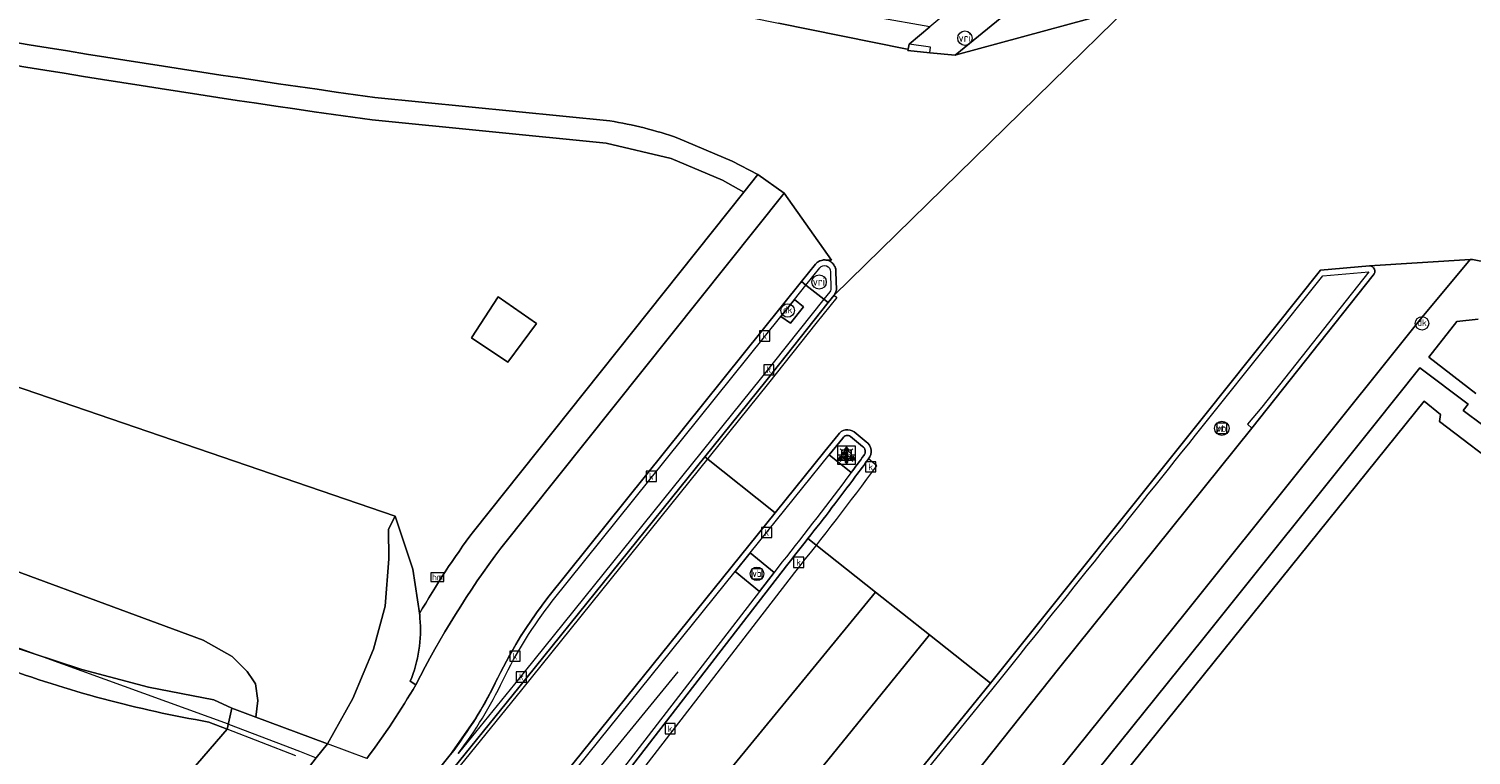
# Model space of a CAD drawing. Extents: x 152761 to 155748, y 459947 to 462743.
# Tile 65 of 256: x 154049 to 154113, y 460559 to 460591. Entities that reach past the tile are written whole.
import ezdxf
from ezdxf.enums import TextEntityAlignment as Align

# ---------------------------------------------------------------- set-up
doc = ezdxf.new("R2010")
doc.units = 0
doc.header["$LTSCALE"] = 0.75
doc.layers.get('0').update_dxf_attribs({"linetype": 'CONTINUOUS'})
for name, color, linetype, lineweight in [('B-RO-BV-GELEIDECONSTRUCTIE-G', 251, 'CONTINUOUS', 18), ('B-RO-BV-GELEIDECONSTRUCTIE-GV', 251, 'CONTINUOUS', 18), ('B-RO-GR-GROENVOORZIENING-GV', 251, 'CONTINUOUS', 18), ('B-RO-KL-ET_LS_OV_LICHTMAST-S', 251, 'CONTINUOUS', 25), ('B-RO-KW-KUNSTWERK-GV', 251, 'CONTINUOUS', 18), ('B-RO-KW-KUNSTWERK_DEK-GV', 6, 'CONTINUOUS', 18), ('B-RO-OG-TERREIN_CULTUURSCHEIDING-GV', 251, 'CONTINUOUS', 18), ('B-RO-RI-GWA_KOLK-S', 251, 'CONTINUOUS', 25), ('B-RO-RI-HWA_GOOT_LIJNGOOT-G', 251, 'CONTINUOUS', 18), ('B-RO-VH-VERHARDING_ASFALT-GV', 251, 'CONTINUOUS', 18), ('B-RO-VH-VERHARDING_BETON-GV', 251, 'CONTINUOUS', 18), ('B-RO-VH-VERHARDING_GESLOTEN-GV', 251, 'CONTINUOUS', 18), ('B-RO-VH-VERHARDING_OPEN-GV', 251, 'CONTINUOUS', 18), ('B-RO-VH-VERHARDING_TEGEL-GV', 251, 'CONTINUOUS', 18), ('B-RO-VW-BEWEGWIJZERING_DRAAGCONSTRUCTIE-S', 251, 'CONTINUOUS', 25), ('B-RO-VW-HECTOMETRERING-S', 251, 'CONTINUOUS', 25), ('B-RO-VW-VERKEERSTEKEN_BORD-S', 251, 'CONTINUOUS', 25), ('B-RO-VW-VERKEERSTEKEN_DRAAGCONSTRUCTIE-S', 251, 'CONTINUOUS', 25), ('B-RO-VW-VRI-S', 251, 'CONTINUOUS', 25)]:
    doc.layers.add(name, color=color, linetype=linetype, lineweight=lineweight)
doc.styles.add('NLCS-ISO', font='NLCS-ISO.ttf')

# ---------------------------------------------------------------- blocks, each defined once
blk = doc.blocks.new('SIE-WEG_VERKEERSBORD-SO')
at = {"color": 0, "linetype": 'ByBlock', "lineweight": 18}
blk.add_lwpolyline([(-1.125, -1.125), (1.125, -1.125), (1.125, 1.125), (-1.125, 1.125)], close=True, dxfattribs=at)
at = {"color": 0, "linetype": 'ByBlock', "lineweight": 18, "style": 'NLCS-ISO'}
blk.add_text('vb', height=1.5, dxfattribs=at).set_placement((0, 0), align=Align.MIDDLE_CENTER)
blk = doc.blocks.new('SIE-WEG_VERKEERSBORD_WEGWIJZER-SO')
at = {"linetype": 'ByBlock', "lineweight": 18}
h = blk.add_hatch(color=0, dxfattribs=at)
h.dxf.hatch_style = 1
h.paths.add_polyline_path([(0.5, 1), (0, 2), (-0.5, 1)])
h = blk.add_hatch(color=0, dxfattribs=at)
h.dxf.hatch_style = 1
h.paths.add_polyline_path([(-1.38, -0.22), (-2, -1.15), (-0.88, -1.09)])
h = blk.add_hatch(color=0, dxfattribs=at)
h.dxf.hatch_style = 1
h.paths.add_polyline_path([(1.38, -0.22), (2, -1.15), (0.88, -1.09)])
at = {"color": 0, "linetype": 'ByBlock', "lineweight": 18}
for points in [[(-1.13, -0.65), (0, 0)], [(0, 1), (0, 0)], [(1.13, -0.65), (0, 0)]]:
    blk.add_lwpolyline(points, dxfattribs=at)
for points in [[(0.5, 1), (0, 2), (-0.5, 1)], [(-1.38, -0.22), (-2, -1.15), (-0.88, -1.09)], [(1.38, -0.22), (2, -1.15), (0.88, -1.09)]]:
    blk.add_lwpolyline(points, close=True, dxfattribs=at)
blk = doc.blocks.new('SIE-WEG_VERKEERSBORD_INFORMATIE-SO')
at = {"linetype": 'ByBlock', "lineweight": 18}
h = blk.add_hatch(color=0, dxfattribs=at)
h.dxf.hatch_style = 1
h.paths.add_polyline_path([(0.32, 0.49), (-0.82, 0.49), (-0.82, 0.19), (-0.32, 0.19), (-0.32, -1.62), (0.32, -1.62)])
h = blk.add_hatch(color=0, dxfattribs=at)
h.dxf.hatch_style = 1
edge = h.paths.add_edge_path()
edge.add_arc((0, 1.25), 0.373, 0, 360)
at = {"color": 0, "linetype": 'ByBlock', "lineweight": 18}
for points in [[(-2, -2), (2, -2), (2, 2), (-2, 2)], [(0.32, 0.49), (-0.82, 0.49), (-0.82, 0.19), (-0.32, 0.19), (-0.32, -1.62), (0.32, -1.62)]]:
    blk.add_lwpolyline(points, close=True, dxfattribs=at)
blk.add_circle((0, 1.25), 0.373, dxfattribs=at)
blk = doc.blocks.new('SKL-VRI_PAAL-SO')
at = {"lineweight": 18}
blk.add_circle((0, 0), 1.59, dxfattribs=at)
at = {"lineweight": 18, "style": 'NLCS-ISO'}
blk.add_text('vri', height=1.8, dxfattribs=at).set_placement((-0.06, 0.08), align=Align.MIDDLE_CENTER)
blk = doc.blocks.new('SKL-ET_OV_LICHTMAST-SO')
at = {"color": 0, "linetype": 'ByBlock', "lineweight": 18}
for points in [[(-1.25, 0), (-2, 0)], [(-1.41, 1.41), (-0.88, 0.88)], [(0, 2), (0, 1.25)], [(0.88, 0.88), (1.41, 1.41)], [(2, 0), (1.25, 0)], [(-1.41, -1.41), (-0.88, -0.88)], [(0, -1.25), (0, -2)], [(0.88, -0.88), (1.41, -1.41)]]:
    blk.add_lwpolyline(points, dxfattribs=at)
blk.add_circle((0, 0), 1, dxfattribs=at)
blk = doc.blocks.new('SIE-WEG_PAAL_DRUKKNOPPAAL-SO')
at = {"color": 0, "linetype": 'ByBlock', "lineweight": 18}
blk.add_circle((0, 0), 1.5, dxfattribs=at)
at = {"color": 0, "linetype": 'ByBlock', "lineweight": 18, "style": 'NLCS-ISO'}
blk.add_text('dk', height=1.5, dxfattribs=at).set_placement((0, 0.15), align=Align.MIDDLE_CENTER)
blk = doc.blocks.new('SIE-WEG_PAAL_HECTOMETERPAAL-SO')
at = {"color": 0, "linetype": 'ByBlock', "lineweight": 18}
blk.add_lwpolyline([(-1.44375, -0.94375), (1.44375, -0.94375), (1.44375, 0.94375), (-1.44375, 0.94375)], close=True, dxfattribs=at)
at = {"color": 0, "linetype": 'ByBlock', "lineweight": 18, "style": 'NLCS-ISO'}
blk.add_text('hm', height=1.5, dxfattribs=at).set_placement((0, 0), align=Align.MIDDLE_CENTER)
blk = doc.blocks.new('SIE-WEG_PAAL_VERKEERSBORD-SO')
at = {"color": 0, "linetype": 'ByBlock', "lineweight": 18}
blk.add_circle((0, 0), 1.5, dxfattribs=at)
at = {"color": 0, "linetype": 'ByBlock', "lineweight": 18, "style": 'NLCS-ISO'}
blk.add_text('vb', height=1.5, dxfattribs=at).set_placement((0, 0.13), align=Align.MIDDLE_CENTER)
blk = doc.blocks.new('SRI-KOLK-SO')
at = {"color": 0, "linetype": 'ByBlock', "lineweight": 18}
blk.add_lwpolyline([(-1.125, -1.125), (1.125, -1.125), (1.125, 1.125), (-1.125, 1.125)], close=True, dxfattribs=at)
at = {"color": 0, "linetype": 'ByBlock', "lineweight": 18, "style": 'NLCS-ISO'}
blk.add_text('k', height=1.5, dxfattribs=at).set_placement((0, 0), align=Align.MIDDLE_CENTER)

msp = doc.modelspace()

# ---------------------------------------------------------------- linework, layer by layer
at = {"layer": 'B-RO-BV-GELEIDECONSTRUCTIE-G', "flags": 128}
for points in [[(154011.949, 460579.011), (154017.954, 460576.454), (154043.791, 460565.662), (154057.624, 460560.652), (154057.636, 460560.647)], [(154077.56, 460562.967), (154072.037, 460556.206)], [(154057.636, 460560.647), (154060.783, 460559.439)], [(154060.783, 460559.439), (154061.534, 460559.151)]]:
    msp.add_lwpolyline(points, dxfattribs=at)
at = {"layer": 'B-RO-BV-GELEIDECONSTRUCTIE-GV', "flags": 128}
msp.add_lwpolyline([(154087.751, 460590.486), (154088.731, 460590.38), (154088.754, 460590.629), (154087.812, 460590.773)], close=True, dxfattribs=at)
for points in [[(154083.657, 460581.02), (154083.039, 460580.25), (154071.8, 460566.247)], [(154108.206, 460580.947), (154106.036, 460580.755), (154100.905, 460574.325), (154091.408, 460562.456), (154091.354, 460562.389), (154082.969, 460552.054), (154082.492, 460551.467), (154082.385, 460551.335), (154082.121, 460551.009), (154082.107, 460550.992), (154082.303, 460550.823), (154082.635, 460551.243), (154082.74, 460551.376), (154083.207, 460551.966), (154083.583, 460552.442), (154091.535, 460562.243)], [(154082.724, 460579.46), (154083.234, 460580.096), (154083.851, 460580.864)], [(154084.316, 460580.689), (154084.336, 460579.901)], [(154084.585, 460579.878), (154084.565, 460580.688)], [(154101.091, 460574.185), (154106.134, 460580.505), (154108.182, 460580.687), (154103.436, 460574.688), (154102.797, 460573.936), (154103, 460573.751), (154108.37, 460580.538)], [(154067.471, 460559.279), (154066.59, 460558.191), (154066.835, 460558.098), (154067.074, 460558.007), (154070.51, 460562.263), (154078.748, 460572.482), (154081.458, 460575.843), (154084.222, 460579.319), (154084.483, 460579.647)], [(154084.286, 460579.798), (154084.027, 460579.473), (154081.264, 460575.998), (154070.317, 460562.419), (154067.828, 460559.338)], [(154071.994, 460566.092), (154082.118, 460578.705), (154082.724, 460579.46)], [(154085.896, 460573.154), (154085.372, 460573.586)], [(154084.656, 460573.461), (154084.07, 460572.734), (154081.872, 460570.008), (154070.993, 460556.52), (154070.516, 460555.928), (154070.418, 460555.807), (154070.134, 460555.454), (154057.059, 460539.214), (154056.948, 460539.076), (154056.469, 460538.482), (154055.805, 460537.657), (154052.593, 460533.683)], [(154052.79, 460533.523), (154056.003, 460537.498), (154056.718, 460538.386), (154057.308, 460539.119), (154070.332, 460555.295), (154070.616, 460555.647), (154070.668, 460555.712), (154070.714, 460555.769), (154070.766, 460555.833), (154071.191, 460556.36), (154071.243, 460556.425), (154080.093, 460567.399), (154080.764, 460568.231), (154084.267, 460572.575), (154084.863, 460573.314)], [(154085.215, 460573.386), (154085.744, 460572.95)], [(154082.17, 460567.817), (154081.82, 460567.364), (154081.171, 460566.523), (154072.896, 460555.802), (154072.339, 460555.081), (154071.766, 460554.338)], [(154071.966, 460554.182), (154072.587, 460554.987), (154073.144, 460555.709), (154082.369, 460567.66)]]:
    msp.add_lwpolyline(points, dxfattribs=at)
at = {"layer": 'B-RO-BV-GELEIDECONSTRUCTIE-GV'}
for points in [[(154084.23, 460581.179, 0.319471), (154083.657, 460581.02)], [(154083.851, 460580.864, -0.724853), (154084.316, 460580.689)], [(154084.565, 460580.688, 0.319644), (154084.23, 460581.179)], [(154108.37, 460580.538, 0.683524), (154108.206, 460580.947)], [(154084.336, 460579.901, -0.097643), (154084.286, 460579.798)], [(154084.483, 460579.647, 0.122231), (154084.585, 460579.878)], [(154085.372, 460573.586, 0.436999), (154084.656, 460573.461)], [(154091.535, 460562.243, 0.000368), (154101.091, 460574.185)], [(154084.863, 460573.314, -0.443233), (154085.215, 460573.386)], [(154085.744, 460572.95, -0.448179), (154085.801, 460572.546)], [(154086.005, 460572.396, 0.439335), (154085.896, 460573.154)], [(154085.801, 460572.546, -0.002114), (154085.24, 460571.788)], [(154085.437, 460571.628, 0.001683), (154086.005, 460572.396)], [(154085.24, 460571.788, -0.009208), (154082.17, 460567.817)], [(154083.321, 460568.86, 0.006429), (154085.437, 460571.628)], [(154082.369, 460567.66, 0.002857), (154083.321, 460568.86)], [(154071.8, 460566.247, 0.054885), (154069.576, 460562.688)], [(154069.8, 460562.58, -0.054677), (154071.994, 460566.092)], [(154069.576, 460562.688, -0.05257), (154067.471, 460559.279)], [(154067.828, 460559.338, 0.049445), (154069.8, 460562.58)]]:
    msp.add_lwpolyline(points, format="xyb", dxfattribs=at)
at = {"layer": 'B-RO-GR-GROENVOORZIENING-GV', "flags": 128}
msp.add_lwpolyline([(154108.206, 460580.947), (154106.036, 460580.755), (154100.905, 460574.325), (154091.408, 460562.456), (154091.354, 460562.389), (154082.969, 460552.054), (154082.492, 460551.467), (154082.385, 460551.335), (154082.121, 460551.009), (154082.107, 460550.992), (154082.303, 460550.823), (154082.837, 460550.364), (154083.344, 460550.982), (154083.453, 460551.115), (154083.932, 460551.7), (154084.008, 460551.792), (154084.28, 460551.572), (154084.761, 460551.183), (154084.996, 460551.31), (154085.118, 460551.376), (154094.478, 460563.169), (154103, 460573.751), (154108.37, 460580.538)], dxfattribs=at)
at = {"layer": 'B-RO-GR-GROENVOORZIENING-GV'}
msp.add_lwpolyline([(154108.37, 460580.538, 0.683524), (154108.206, 460580.947)], format="xyb", dxfattribs=at)
at = {"layer": 'B-RO-KW-KUNSTWERK-GV', "flags": 128}
msp.add_lwpolyline([(154043.782, 460544.455), (154043.645, 460544.051), (154043.434, 460543.428), (154047.034, 460542.013), (154047.846, 460541.705), (154048.302, 460542.287), (154048.575, 460542.635), (154054.194, 460549.795), (154054.442, 460550.111), (154054.712, 460550.456), (154055.253, 460551.144), (154055.402, 460551.335), (154055.528, 460551.496), (154061.38, 460558.954), (154061.534, 460559.151), (154062.025, 460559.776), (154061.27, 460560.056), (154058.859, 460560.95), (154057.795, 460561.344), (154057.585, 460560.422), (154051.581, 460553.477), (154053.908, 460552.117), (154053.19, 460550.6), (154050.167, 460551.841)], close=True, dxfattribs=at)
at = {"layer": 'B-RO-KW-KUNSTWERK_DEK-GV', "flags": 128}
msp.add_lwpolyline([(154063.78, 460559.126), (154062.025, 460559.776), (154061.27, 460560.056), (154058.859, 460560.95), (154057.795, 460561.344), (154057.585, 460560.422), (154051.581, 460553.477)], dxfattribs=at)
at = {"layer": 'B-RO-OG-TERREIN_CULTUURSCHEIDING-GV', "flags": 128}
for points in [[(154009.731, 460597.39), (153999.752, 460599.957), (153991.278, 460602.148), (153970.52, 460608.455), (153944.72, 460617.481), (153941.51, 460618.736), (153941.033, 460617.787), (153965.862, 460607.751), (153985.079, 460599.973), (153999.875, 460594.152), (154000, 460594.103), (154000.125, 460594.054), (154009.283, 460590.451), (154025.879, 460584.024), (154042.578, 460577.541), (154065.034, 460569.861), (154065.813, 460567.516), (154066.116, 460565.478), (154066.11, 460565.539)], [(154079.459, 460592.22), (154082.018, 460591.702), (154087.651, 460590.555), (154087.763, 460590.542), (154087.812, 460590.773), (154088.725, 460591.541), (154086.376, 460591.955), (154082.236, 460593.016), (154078.074, 460593.911), (154072.554, 460594.76), (154060.414, 460595.837), (154043.765, 460598.145), (154027.672, 460601.192), (154017.332, 460603.365), (154002.21, 460607.135)], [(154000.125, 460587.009), (154010.978, 460582.239), (154031.712, 460573.545), (154044.114, 460568.94), (154056.513, 460564.365), (154057.8, 460563.646), (154058.476, 460562.976), (154058.755, 460562.555), (154058.838, 460562.43), (154058.948, 460561.696), (154058.859, 460560.95), (154061.27, 460560.056), (154062.025, 460559.776), (154063.154, 460561.776), (154064.071, 460563.964), (154064.589, 460565.869), (154064.754, 460567.963), (154064.73, 460569.28), (154065.034, 460569.861), (154042.578, 460577.541), (154025.879, 460584.024), (154009.283, 460590.451), (154000.125, 460594.054)], [(154074.537, 460587.369), (154064.123, 460588.402)], [(154068.495, 460569.183), (154080.479, 460584.208), (154079.54, 460584.747), (154077.255, 460585.703), (154074.373, 460586.38), (154064.004, 460587.409)], [(154064.004, 460587.409), (154074.373, 460586.38), (154077.255, 460585.703), (154079.54, 460584.747), (154080.479, 460584.208), (154081.101, 460584.988), (154079.964, 460585.588), (154077.555, 460586.609)], [(154116.596, 460579.436), (154114.788, 460577.176), (154117.101, 460575.429), (154114.341, 460571.749), (154111.308, 460574.055), (154111.36, 460574.36), (154110.636, 460574.954), (154099.607, 460561.277), (154094.27, 460554.649), (154095.119, 460555.195), (154096.698, 460555.724), (154099.966, 460556.112), (154105.929, 460554.421), (154118.059, 460551.166), (154133.576, 460546.537), (154149.186, 460541.48), (154164.365, 460535.576), (154179, 460530.1), (154197.421, 460524.098), (154210.785, 460519.8), (154233.819, 460512.107), (154243.13, 460508.798)], [(154056.772, 460560.737), (154057.585, 460560.422), (154057.795, 460561.344), (154056.986, 460561.714), (154054.1, 460562.287), (154051.14, 460563.068), (154047.857, 460564.148), (154045.517, 460565.085), (154023.404, 460574.223), (154012.902, 460578.696), (154011.949, 460579.011), (154011.587, 460578.169), (154023.017, 460573.301), (154045.14, 460564.159)], [(154113.026, 460578.582), (154112.079, 460578.484), (154110.832, 460576.904), (154112.92, 460575.297)], [(154114.103, 460573.246), (154112.353, 460574.544), (154112.574, 460574.813), (154110.44, 460576.423), (154108.401, 460573.878), (154100.821, 460564.414), (154093.522, 460555.342), (154094.029, 460554.494), (154094.079, 460554.411), (154094.27, 460554.649), (154099.607, 460561.277), (154110.636, 460574.954), (154111.36, 460574.36), (154111.308, 460574.055), (154114.341, 460571.749)], [(154047.857, 460564.148), (154051.14, 460563.068), (154054.1, 460562.287), (154056.986, 460561.714), (154057.795, 460561.344), (154058.859, 460560.95), (154058.948, 460561.696), (154058.838, 460562.43), (154058.755, 460562.555), (154058.476, 460562.976), (154057.8, 460563.646), (154056.513, 460564.365), (154044.114, 460568.94)]]:
    msp.add_lwpolyline(points, dxfattribs=at)
at = {"layer": 'B-RO-OG-TERREIN_CULTUURSCHEIDING-GV'}
for points in [[(154064.123, 460588.402, -0.020914), (154009.953, 460598.365)], [(154064.004, 460587.409, -0.020949), (154009.731, 460597.39)], [(154009.731, 460597.39, 0.020949), (154064.004, 460587.409)], [(154077.555, 460586.609, 0.045044), (154074.537, 460587.369)], [(154066.11, 460565.539, -0.028724), (154068.495, 460569.183)], [(154047.507, 460563.218, 0.045979), (154056.772, 460560.737)]]:
    msp.add_lwpolyline(points, format="xyb", dxfattribs=at)
at = {"layer": 'B-RO-OG-TERREIN_CULTUURSCHEIDING-GV', "flags": 128}
for points in [[(154071.3, 460578.394), (154069.6, 460579.58), (154068.405, 460577.758), (154070.019, 460576.687)], [(154071.3, 460578.394), (154070.019, 460576.687), (154068.405, 460577.758), (154069.6, 460579.58)]]:
    msp.add_lwpolyline(points, close=True, dxfattribs=at)
at = {"layer": 'B-RO-RI-HWA_GOOT_LIJNGOOT-G', "flags": 128}
for points in [[(154084.483, 460579.647), (154084.596, 460579.549), (154083.674, 460578.39), (154081.574, 460575.75), (154070.626, 460562.169), (154067.22, 460557.951)], [(154086.371, 460572.089), (154086.005, 460572.396)], [(154073.611, 460555.533), (154082.741, 460567.362)]]:
    msp.add_lwpolyline(points, dxfattribs=at)
at = {"layer": 'B-RO-RI-HWA_GOOT_LIJNGOOT-G'}
msp.add_lwpolyline([(154082.741, 460567.362, 0.010639), (154086.371, 460572.089)], format="xyb", dxfattribs=at)
at = {"layer": 'B-RO-VH-VERHARDING_ASFALT-GV'}
for points in [[(154009.953, 460598.365, 0.020914), (154064.123, 460588.402)], [(154074.537, 460587.369, -0.045044), (154077.555, 460586.609)], [(154069.706, 460568.437, 0.042904), (154065.945, 460562.391)], [(154056.772, 460560.737, -0.045979), (154047.507, 460563.218)], [(154065.945, 460562.391, -0.029097), (154063.78, 460559.126)]]:
    msp.add_lwpolyline(points, format="xyb", dxfattribs=at)
at = {"layer": 'B-RO-VH-VERHARDING_ASFALT-GV', "flags": 128}
for points in [[(154077.555, 460586.609), (154079.964, 460585.588), (154081.101, 460584.988), (154082.271, 460584.171), (154084.365, 460581.192), (154084.261, 460581.201), (154084.156, 460581.199), (154084.179, 460581.195), (154084.23, 460581.179), (154084.34, 460581.122), (154084.342, 460581.121), (154084.344, 460581.119), (154084.432, 460581.041), (154084.437, 460581.037), (154084.473, 460580.99), (154084.476, 460580.987), (154084.504, 460580.939), (154084.508, 460580.933), (154084.51, 460580.928), (154084.552, 460580.814), (154084.565, 460580.688), (154084.585, 460579.878), (154084.548, 460579.756), (154084.547, 460579.754), (154084.483, 460579.647), (154099.645, 460594.487)], [(154095.77, 460591.889), (154089.892, 460590.293), (154089.853, 460590.282), (154088.731, 460590.38), (154087.751, 460590.486), (154087.763, 460590.542), (154087.651, 460590.555), (154082.018, 460591.702)], [(154064.123, 460588.402), (154074.537, 460587.369)], [(154066.59, 460558.191), (154067.471, 460559.279), (154067.487, 460559.301), (154068.613, 460560.928), (154068.616, 460560.933), (154068.82, 460561.272), (154069.213, 460561.972), (154069.576, 460562.688), (154069.696, 460562.925), (154069.957, 460563.437), (154070.371, 460564.17), (154070.59, 460564.528), (154070.635, 460564.599), (154070.649, 460564.621), (154070.817, 460564.883), (154071.294, 460565.576), (154071.8, 460566.247), (154083.039, 460580.25), (154083.657, 460581.02), (154083.748, 460581.108), (154083.755, 460581.112), (154083.858, 460581.17), (154083.918, 460581.191), (154083.98, 460581.204), (154083.985, 460581.204), (154084.101, 460581.207), (154084.107, 460581.207), (154084.111, 460581.206), (154084.23, 460581.179), (154084.179, 460581.195), (154084.156, 460581.199), (154084.261, 460581.201), (154084.365, 460581.192), (154082.271, 460584.171), (154069.706, 460568.437)], [(154060.63, 460559.244), (154057.585, 460560.422), (154051.581, 460553.477)], [(154051.581, 460553.477), (154057.585, 460560.422)], [(154057.585, 460560.422), (154056.772, 460560.737)]]:
    msp.add_lwpolyline(points, dxfattribs=at)
at = {"layer": 'B-RO-VH-VERHARDING_BETON-GV', "flags": 128}
for points in [[(154066.129, 460565.343), (154066.116, 460565.478), (154065.813, 460567.516), (154065.034, 460569.861), (154064.73, 460569.28), (154064.754, 460567.963), (154064.589, 460565.869), (154064.071, 460563.964), (154063.154, 460561.776), (154062.025, 460559.776), (154061.534, 460559.151), (154061.38, 460558.954), (154055.528, 460551.496), (154055.402, 460551.335), (154055.253, 460551.144), (154054.712, 460550.456), (154054.442, 460550.111), (154054.194, 460549.795), (154048.575, 460542.635)], [(154065.945, 460562.391), (154065.701, 460562.548)]]:
    msp.add_lwpolyline(points, dxfattribs=at)
at = {"layer": 'B-RO-VH-VERHARDING_BETON-GV'}
for points in [[(154065.701, 460562.548, 0.117394), (154066.129, 460565.343)], [(154063.78, 460559.126, 0.029097), (154065.945, 460562.391)]]:
    msp.add_lwpolyline(points, format="xyb", dxfattribs=at)
at = {"layer": 'B-RO-VH-VERHARDING_GESLOTEN-GV', "flags": 128}
for points in [[(154099.645, 460594.487), (154084.483, 460579.647), (154084.222, 460579.319), (154081.458, 460575.843), (154078.748, 460572.482), (154081.872, 460570.008), (154084.07, 460572.734), (154084.656, 460573.461)], [(154092.081, 460592.096), (154089.853, 460590.282), (154089.892, 460590.293), (154095.77, 460591.889), (154096.024, 460591.958), (154095.889, 460592.157)], [(154113.447, 460581.102), (154112.776, 460581.221), (154112.663, 460581.223), (154110.466, 460578.591), (154100.042, 460565.563), (154087.767, 460550.298), (154087.298, 460549.715), (154087.186, 460549.575), (154075.097, 460534.556)], [(154075.097, 460534.556), (154087.186, 460549.575), (154087.298, 460549.715), (154087.767, 460550.298), (154100.042, 460565.563), (154110.466, 460578.591), (154112.663, 460581.223), (154108.206, 460580.947)], [(154083.321, 460568.86), (154086.318, 460566.487), (154088.707, 460564.595), (154091.408, 460562.456), (154100.905, 460574.325), (154106.036, 460580.755), (154108.206, 460580.947), (154112.663, 460581.223), (154112.776, 460581.221), (154113.447, 460581.102)], [(154108.37, 460580.538), (154103, 460573.751), (154094.478, 460563.169), (154085.118, 460551.376), (154084.996, 460551.31), (154084.761, 460551.183), (154085.036, 460550.975), (154084.763, 460550.636), (154084.654, 460550.501)], [(154112.92, 460575.297), (154110.832, 460576.904), (154112.079, 460578.484), (154113.026, 460578.582)], [(154074.733, 460531.78), (154075.042, 460532.243), (154075.157, 460532.416), (154075.279, 460532.599), (154075.69, 460533.176), (154076.584, 460534.306), (154076.63, 460534.364), (154081.936, 460540.952), (154088.236, 460548.773), (154088.319, 460548.876), (154088.498, 460549.098), (154088.612, 460549.24), (154089.034, 460549.765), (154089.079, 460549.821), (154091.431, 460552.743), (154093.522, 460555.342), (154100.821, 460564.414), (154108.401, 460573.878), (154110.44, 460576.423), (154112.574, 460574.813), (154112.353, 460574.544), (154114.103, 460573.246)], [(154085.372, 460573.586), (154085.896, 460573.154)], [(154052.593, 460533.683), (154055.805, 460537.657), (154056.469, 460538.482), (154056.948, 460539.076), (154057.059, 460539.214), (154070.134, 460555.454), (154070.418, 460555.807), (154070.516, 460555.928), (154070.993, 460556.52), (154081.872, 460570.008), (154078.748, 460572.482), (154070.51, 460562.263), (154067.074, 460558.007), (154066.501, 460557.298), (154061.233, 460550.774), (154061.002, 460550.47), (154055.493, 460543.654), (154053.254, 460540.863), (154053.15, 460540.713), (154053.034, 460540.548)], [(154049.529, 460521.655), (154086.318, 460566.487), (154083.321, 460568.86)], [(154082.369, 460567.66), (154073.144, 460555.709), (154072.587, 460554.987), (154071.966, 460554.182)], [(154031.793, 460502.194), (154027.294, 460497.886), (154026.714, 460497.33), (154025.58, 460496.381), (154014.656, 460487.318), (154011.927, 460485.055), (154012.541, 460484.268), (154019.244, 460488.717), (154025.868, 460493.414), (154028.885, 460495.806), (154032.072, 460498.333), (154038.044, 460503.65), (154043.432, 460509.166), (154051.027, 460518.055), (154055.763, 460523.997), (154088.707, 460564.595), (154086.318, 460566.487), (154049.529, 460521.655)], [(154034.577, 460495.566), (154042.811, 460503.589), (154053.282, 460515.302), (154054.616, 460516.889), (154063.101, 460527.454), (154063.916, 460528.432), (154068.369, 460533.97), (154068.491, 460534.122), (154068.625, 460534.288), (154068.869, 460534.591), (154068.962, 460534.706), (154082.107, 460550.992), (154082.121, 460551.009), (154082.385, 460551.335), (154082.492, 460551.467), (154082.969, 460552.054), (154091.354, 460562.389), (154091.408, 460562.456), (154088.707, 460564.595), (154055.763, 460523.997), (154051.027, 460518.055), (154043.432, 460509.166), (154038.044, 460503.65), (154032.072, 460498.333)]]:
    msp.add_lwpolyline(points, dxfattribs=at)
at = {"layer": 'B-RO-VH-VERHARDING_GESLOTEN-GV'}
for points in [[(154108.206, 460580.947, -0.683524), (154108.37, 460580.538)], [(154084.656, 460573.461, -0.436999), (154085.372, 460573.586)], [(154085.896, 460573.154, -0.439335), (154086.005, 460572.396)], [(154086.005, 460572.396, -0.001683), (154085.437, 460571.628)], [(154085.437, 460571.628, -0.006429), (154083.321, 460568.86)], [(154083.321, 460568.86, -0.002857), (154082.369, 460567.66)]]:
    msp.add_lwpolyline(points, format="xyb", dxfattribs=at)
at = {"layer": 'B-RO-VH-VERHARDING_OPEN-GV', "flags": 128}
for points in [[(154098.388, 460602.827), (154097.85, 460602.04), (154095.158, 460598.179), (154094.538, 460597.289), (154094.258, 460596.915), (154093.731, 460596.234), (154093.176, 460595.577), (154092.832, 460595.202), (154091.543, 460593.937), (154091.392, 460593.789), (154091.352, 460593.752), (154090.694, 460593.197), (154088.725, 460591.541), (154087.812, 460590.773), (154087.763, 460590.542)], [(154087.763, 460590.542), (154087.751, 460590.486), (154088.731, 460590.38), (154089.853, 460590.282), (154092.081, 460592.096)], [(154067.074, 460558.007), (154070.51, 460562.263), (154078.748, 460572.482), (154081.458, 460575.843), (154084.222, 460579.319), (154084.027, 460579.473), (154083.234, 460580.096), (154083.039, 460580.25), (154071.8, 460566.247), (154071.294, 460565.576), (154070.817, 460564.883), (154070.649, 460564.621), (154070.635, 460564.599), (154070.59, 460564.528), (154070.371, 460564.17), (154069.957, 460563.437), (154069.696, 460562.925), (154069.576, 460562.688), (154069.213, 460561.972), (154068.82, 460561.272), (154068.616, 460560.933), (154068.613, 460560.928), (154067.487, 460559.301), (154067.471, 460559.279), (154066.59, 460558.191)], [(154085.896, 460573.154), (154085.372, 460573.586)], [(154084.656, 460573.461), (154084.07, 460572.734), (154081.872, 460570.008), (154070.993, 460556.52), (154070.516, 460555.928), (154070.418, 460555.807), (154070.134, 460555.454), (154057.059, 460539.214), (154056.948, 460539.076), (154056.469, 460538.482), (154055.805, 460537.657), (154052.593, 460533.683)], [(154084.863, 460573.314), (154084.267, 460572.575), (154085.24, 460571.788)], [(154085.24, 460571.788), (154084.267, 460572.575), (154084.863, 460573.314)], [(154085.744, 460572.95), (154085.215, 460573.386)], [(154085.215, 460573.386), (154085.744, 460572.95)], [(154071.966, 460554.182), (154072.587, 460554.987), (154073.144, 460555.709), (154082.369, 460567.66)]]:
    msp.add_lwpolyline(points, dxfattribs=at)
for points in [[(154083.039, 460580.25), (154083.234, 460580.096), (154084.027, 460579.473), (154084.222, 460579.319), (154084.483, 460579.647), (154084.547, 460579.754), (154084.548, 460579.756), (154084.585, 460579.878), (154084.565, 460580.688), (154084.552, 460580.814), (154084.51, 460580.928), (154084.508, 460580.933), (154084.504, 460580.939), (154084.476, 460580.987), (154084.473, 460580.99), (154084.437, 460581.037), (154084.432, 460581.041), (154084.344, 460581.119), (154084.342, 460581.121), (154084.34, 460581.122), (154084.23, 460581.179), (154084.111, 460581.206), (154084.107, 460581.207), (154084.101, 460581.207), (154083.985, 460581.204), (154083.98, 460581.204), (154083.918, 460581.191), (154083.858, 460581.17), (154083.755, 460581.112), (154083.748, 460581.108), (154083.657, 460581.02)], [(154082.724, 460579.46), (154083.128, 460579.129), (154082.55, 460578.402), (154082.118, 460578.705)], [(154082.118, 460578.705), (154082.55, 460578.402), (154083.128, 460579.129), (154082.724, 460579.46)], [(154080.764, 460568.231), (154080.093, 460567.399), (154081.171, 460566.523), (154081.82, 460567.364)], [(154080.764, 460568.231), (154081.82, 460567.364), (154081.171, 460566.523), (154080.093, 460567.399)]]:
    msp.add_lwpolyline(points, close=True, dxfattribs=at)
at = {"layer": 'B-RO-VH-VERHARDING_OPEN-GV'}
for points in [[(154085.372, 460573.586, 0.436999), (154084.656, 460573.461)], [(154085.215, 460573.386, 0.443233), (154084.863, 460573.314)], [(154084.863, 460573.314, -0.443233), (154085.215, 460573.386)], [(154085.801, 460572.546, 0.448179), (154085.744, 460572.95)], [(154085.744, 460572.95, -0.448179), (154085.801, 460572.546)], [(154086.005, 460572.396, 0.439335), (154085.896, 460573.154)], [(154085.24, 460571.788, 0.002114), (154085.801, 460572.546)], [(154085.801, 460572.546, -0.002114), (154085.24, 460571.788)], [(154085.437, 460571.628, 0.001683), (154086.005, 460572.396)], [(154083.321, 460568.86, 0.006429), (154085.437, 460571.628)], [(154082.369, 460567.66, 0.002857), (154083.321, 460568.86)]]:
    msp.add_lwpolyline(points, format="xyb", dxfattribs=at)
at = {"layer": 'B-RO-VH-VERHARDING_TEGEL-GV', "flags": 128}
for points in [[(154081.101, 460584.988), (154080.479, 460584.208), (154068.495, 460569.183)], [(154069.706, 460568.437), (154082.271, 460584.171), (154081.101, 460584.988)], [(154066.11, 460565.539), (154066.116, 460565.478), (154066.129, 460565.343)], [(154065.701, 460562.548), (154065.945, 460562.391)]]:
    msp.add_lwpolyline(points, dxfattribs=at)
at = {"layer": 'B-RO-VH-VERHARDING_TEGEL-GV'}
for points in [[(154068.495, 460569.183, 0.028724), (154066.11, 460565.539)], [(154065.945, 460562.391, -0.042904), (154069.706, 460568.437)], [(154066.129, 460565.343, -0.117394), (154065.701, 460562.548)]]:
    msp.add_lwpolyline(points, format="xyb", dxfattribs=at)

# ---------------------------------------------------------------- block references
at = {"layer": 'B-RO-KL-ET_LS_OV_LICHTMAST-S', "xscale": 0.2, "yscale": 0.2, "zscale": 0.2}
msp.add_blockref('SKL-ET_OV_LICHTMAST-SO', (154085.032, 460572.558), dxfattribs=at)
at = {"layer": 'B-RO-RI-GWA_KOLK-S', "xscale": 0.2, "yscale": 0.2, "zscale": 0.2}
for p in [(154081.407, 460577.838), (154081.589, 460576.343), (154076.38, 460571.619), (154086.103, 460572.042), (154081.494, 460569.132), (154082.911, 460567.811), (154070.34, 460563.651), (154070.623, 460562.731), (154077.214, 460560.442)]:
    msp.add_blockref('SRI-KOLK-SO', p, dxfattribs=at)
at = {"layer": 'B-RO-VW-BEWEGWIJZERING_DRAAGCONSTRUCTIE-S', "xscale": 0.2, "yscale": 0.2, "zscale": 0.2}
msp.add_blockref('SIE-WEG_VERKEERSBORD_WEGWIJZER-SO', (154085.032, 460572.558), dxfattribs=at)
at = {"layer": 'B-RO-VW-HECTOMETRERING-S', "xscale": 0.2, "yscale": 0.2, "zscale": 0.2}
msp.add_blockref('SIE-WEG_PAAL_HECTOMETERPAAL-SO', (154066.903, 460567.155), dxfattribs=at)
at = {"layer": 'B-RO-VW-VERKEERSTEKEN_BORD-S', "xscale": 0.2, "yscale": 0.2, "zscale": 0.2}
for name, p in [('SIE-WEG_VERKEERSBORD-SO', (154101.665, 460573.75)), ('SIE-WEG_VERKEERSBORD_INFORMATIE-SO', (154085.032, 460572.558)), ('SIE-WEG_VERKEERSBORD-SO', (154085.032, 460572.558)), ('SIE-WEG_VERKEERSBORD-SO', (154081.064, 460567.304))]:
    msp.add_blockref(name, p, dxfattribs=at)
at = {"layer": 'B-RO-VW-VERKEERSTEKEN_DRAAGCONSTRUCTIE-S', "xscale": 0.2, "yscale": 0.2, "zscale": 0.2}
msp.add_blockref('SIE-WEG_PAAL_VERKEERSBORD-SO', (154081.064, 460567.304), dxfattribs=at)
at = {"layer": 'B-RO-VW-VRI-S', "xscale": 0.2, "yscale": 0.2, "zscale": 0.2}
for name, p in [('SKL-VRI_PAAL-SO', (154090.279, 460591.034)), ('SKL-VRI_PAAL-SO', (154083.818, 460580.231)), ('SIE-WEG_PAAL_DRUKKNOPPAAL-SO', (154082.423, 460578.968)), ('SIE-WEG_PAAL_DRUKKNOPPAAL-SO', (154110.536, 460578.4)), ('SKL-VRI_PAAL-SO', (154101.665, 460573.75))]:
    msp.add_blockref(name, p, dxfattribs=at)

doc.saveas('drawing.dxf')
